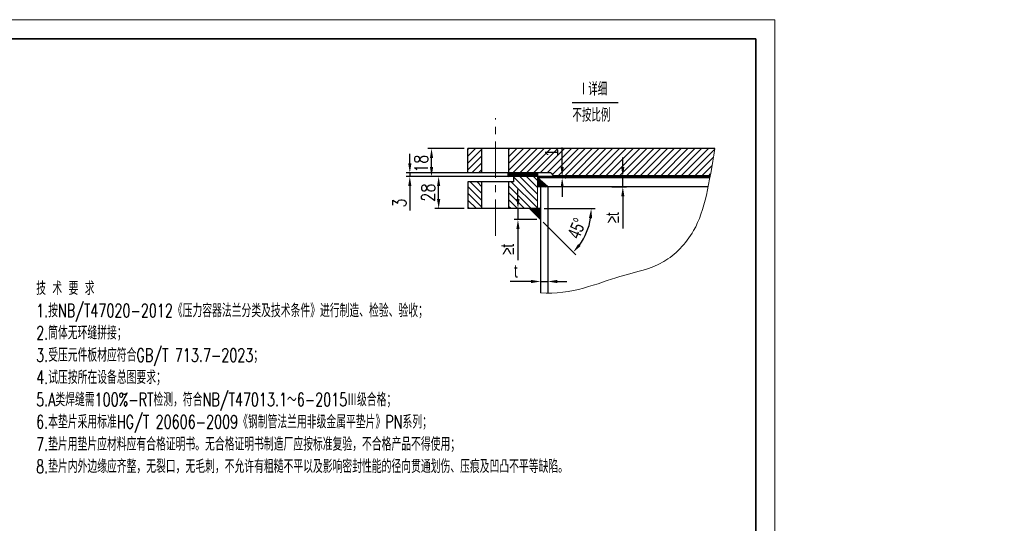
# Model space of a CAD drawing. Header units: millimetres. Extents: x 482 to 2883, y 2185 to 3670.
# Tile 3 of 3: x 1592 to 2883, y 3009 to 3670. Entities that reach past the tile are written whole.
import ezdxf
from ezdxf.enums import TextEntityAlignment as Align

# ---------------------------------------------------------------- set-up
doc = ezdxf.new("R2010")
doc.units = ezdxf.units.MM
doc.header["$LTSCALE"] = 1.5
doc.linetypes.add('CENTER', pattern=[50.8, 31.75, -6.35, 6.35, -6.35])
doc.layers.add('DIM', color=7, linetype='Continuous')
for name, color, linetype, lineweight in [('YGJ粗实线', 7, 'Continuous', 35), ('YGJ细实线', 255, 'Continuous', 15), ('YGJ细点画线', 1, 'CENTER', 15), ('图框层', 7, 'Continuous', 70), ('细实线', 7, 'Continuous', 18)]:
    doc.layers.add(name, color=color, linetype=linetype, lineweight=lineweight)
doc.styles.add('HC_TEXTSTYLE', font='romans.shx', dxfattribs={"width": 0.8, "bigfont": 'hzdx.shx'})
doc.styles.add('HGCAD', font='HGCAD.SHX', dxfattribs={"width": 0.75, "bigfont": 'HGCADHZ.SHX'})
doc.styles.add('标准', font='romans.shx', dxfattribs={"width": 0.7, "bigfont": 'hzdx.shx'})
doc.dimstyles.new('HGCAD$4', dxfattribs={"dimtxt": 3.5, "dimasz": 2.5, "dimexe": 1, "dimexo": 1, "dimgap": 1, "dimtad": 1, "dimtoh": 1, "dimdec": 1, "dimdsep": 46, "dimtxsty": 'HGCAD', "dimcen": 0, "dimclrd": 130, "dimclre": 130, "dimclrt": 3, "dimadec": 1, "dimazin": 0, "dimtfac": 0.714286, "dimtofl": 0, "dimtmove": 0, "dimatfit": 1, "dimfxl": 0, "dimtzin": 0, "dimlwd": -1, "dimlwe": -1, "dimarcsym": 0})
pattern_1 = [(45, (-111242.9559, 107238.7985), (-0.707106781, 0.707106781), []), (135, (-111242.9559, 107238.7985), (-0.707106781, -0.707106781), [])]

# ---------------------------------------------------------------- blocks, each defined once
blk = doc.blocks.new('*D292')
at = {"color": 130}
for p, q in [((2103.3, 3481.2), (2103.3, 3493.7)), ((2234.5, 3468.7), (2098.3, 3468.7)), ((2235, 3463.9), (2098.3, 3463.9)), ((2103.3, 3468.7), (2103.3, 3463.9)), ((2103.3, 3451.4), (2103.3, 3419.6))]:
    blk.add_line(p, q, dxfattribs=at)
for points in [[(2101.2, 3481.2), (2105.4, 3481.2), (2103.3, 3468.7)], [(2105.4, 3451.4), (2101.2, 3451.4), (2103.3, 3463.9)]]:
    blk.add_solid(points, dxfattribs=at)
at = {"layer": 'Defpoints', "color": 0}
for p in [(2103.3, 3463.9), (2239.5, 3468.7), (2240, 3463.9)]:
    blk.add_point(p, dxfattribs=at)
at = {"color": 4, "insert": (2089.6, 3429.3), "char_height": 17.5, "attachment_point": 5, "rotation": 90, "style": 'HC_TEXTSTYLE'}
blk.add_mtext('3', dxfattribs=at)
blk = doc.blocks.new('*D429')
at = {"color": 130}
for p, q in [((2174.5, 3500.7), (2126.8, 3500.7)), ((2131.8, 3476.4), (2131.8, 3488.2)), ((2126.8, 3463.9), (2126.8, 3463.9))]:
    blk.add_line(p, q, dxfattribs=at)
for points in [[(2133.9, 3488.2), (2129.7, 3488.2), (2131.8, 3500.7)], [(2129.7, 3476.4), (2133.9, 3476.4), (2131.8, 3463.9)]]:
    blk.add_solid(points, dxfattribs=at)
at = {"layer": 'Defpoints', "color": 0}
for p in [(2131.8, 3500.7), (2179.5, 3500.7), (2131.8, 3463.9)]:
    blk.add_point(p, dxfattribs=at)
at = {"color": 4, "insert": (2118.1, 3480.7), "char_height": 17.5, "attachment_point": 5, "rotation": 90, "style": 'HC_TEXTSTYLE'}
blk.add_mtext('18{}{{\\H0.7x;}{}}', dxfattribs=at)
blk = doc.blocks.new('*D428')
at = {"color": 130}
for p, q in [((2234.5, 3463.9), (2136.1, 3463.9)), ((2141.1, 3434.4), (2141.1, 3451.4)), ((2174.5, 3421.9), (2136.1, 3421.9))]:
    blk.add_line(p, q, dxfattribs=at)
for points in [[(2143.2, 3451.4), (2139, 3451.4), (2141.1, 3463.9)], [(2139, 3434.4), (2143.2, 3434.4), (2141.1, 3421.9)]]:
    blk.add_solid(points, dxfattribs=at)
at = {"layer": 'Defpoints', "color": 0}
for p in [(2141.1, 3463.9), (2239.5, 3463.9), (2179.5, 3421.9)]:
    blk.add_point(p, dxfattribs=at)
at = {"color": 4, "insert": (2127.4, 3442.9), "char_height": 17.5, "attachment_point": 5, "rotation": 90, "style": 'HC_TEXTSTYLE'}
blk.add_mtext('28{}{{\\H0.7x;}{}}', dxfattribs=at)
blk = doc.blocks.new('*D434')
at = {"layer": 'Defpoints', "color": 0}
for p in [(2368.3, 3463.9), (2382.6, 3463.9), (2363.4, 3450.4)]:
    blk.add_point(p, dxfattribs=at)
at = {"layer": 'DIM', "color": 130}
for p, q in [((2382.6, 3476.4), (2382.6, 3488.9)), ((2373.3, 3463.9), (2387.6, 3463.9)), ((2382.6, 3450.4), (2382.6, 3463.9)), ((2368.4, 3450.4), (2387.6, 3450.4)), ((2382.6, 3437.9), (2382.6, 3395.8))]:
    blk.add_line(p, q, dxfattribs=at)
for points in [[(2380.5, 3476.4), (2384.7, 3476.4), (2382.6, 3463.9)], [(2384.7, 3437.9), (2380.5, 3437.9), (2382.6, 3450.4)]]:
    blk.add_solid(points, dxfattribs=at)
at = {"layer": 'DIM', "color": 4, "insert": (2368.9, 3409.9), "char_height": 17.5, "attachment_point": 5, "rotation": 90, "style": 'HGCAD'}
blk.add_mtext('≥t{}{{\\H0.7x;}{}}', dxfattribs=at)
blk = doc.blocks.new('*D436')
at = {"layer": 'Defpoints', "color": 0}
for p in [(2301.9, 3463.9), (2301.9, 3462.2), (2303.1, 3463.9)]:
    blk.add_point(p, dxfattribs=at)
at = {"layer": 'DIM', "color": 130}
for p, q in [((2303.1, 3476.4), (2303.1, 3501.9)), ((2303.1, 3462.2), (2303.1, 3463.9)), ((2306.9, 3463.9), (2308.1, 3463.9)), ((2306.9, 3462.2), (2308.1, 3462.2)), ((2303.1, 3449.7), (2303.1, 3437.2))]:
    blk.add_line(p, q, dxfattribs=at)
for points in [[(2301, 3476.4), (2305.2, 3476.4), (2303.1, 3463.9)], [(2305.2, 3449.7), (2301, 3449.7), (2303.1, 3462.2)]]:
    blk.add_solid(points, dxfattribs=at)
at = {"layer": 'DIM', "color": 4, "insert": (2289.4, 3495.4), "char_height": 17.5, "attachment_point": 5, "rotation": 90, "style": 'HGCAD'}
blk.add_mtext('1{}{{\\H0.7x;}{}}', dxfattribs=at)
blk = doc.blocks.new('*D439')
at = {"layer": 'Defpoints', "color": 0}
for p in [(2274.7, 3326.4), (2284.3, 3329.1), (2284.3, 3326.4)]:
    blk.add_point(p, dxfattribs=at)
at = {"layer": 'DIM', "color": 130}
for p, q in [((2274.7, 3331.4), (2274.7, 3331.4)), ((2262.2, 3326.4), (2234.9, 3326.4)), ((2274.7, 3326.4), (2284.3, 3326.4)), ((2284.3, 3324.1), (2284.3, 3321.4)), ((2296.8, 3326.4), (2309.3, 3326.4))]:
    blk.add_line(p, q, dxfattribs=at)
for points in [[(2262.2, 3324.3), (2262.2, 3328.5), (2274.7, 3326.4)], [(2296.8, 3328.5), (2296.8, 3324.3), (2284.3, 3326.4)]]:
    blk.add_solid(points, dxfattribs=at)
at = {"layer": 'DIM', "color": 4, "insert": (2242.3, 3340.2), "char_height": 17.5, "attachment_point": 5, "style": 'HGCAD'}
blk.add_mtext('t{}{{\\H0.7x;}{}}', dxfattribs=at)
blk = doc.blocks.new('*D441')
at = {"layer": 'Defpoints', "color": 0}
for p in [(2179.5, 3421.9), (2260.4, 3421.9), (2274.7, 3421.9), (2274.7, 3407.6), (2330.4, 3381.5)]:
    blk.add_point(p, dxfattribs=at)
at = {"layer": 'DIM', "color": 130}
for p, q in [((2279.7, 3421.9), (2346.2, 3421.9)), ((2278.2, 3404.1), (2321.1, 3361.2))]:
    blk.add_line(p, q, dxfattribs=at)
blk.add_arc((2260.4, 3421.9), 80.9, 323.8637, 351.1363, dxfattribs=at)
for points in [[(2342.4, 3409.3), (2338.2, 3409.6), (2341.2, 3421.9)], [(2324.1, 3375.6), (2327.3, 3372.9), (2317.6, 3364.8)]]:
    blk.add_solid(points, dxfattribs=at)
at = {"layer": 'DIM', "color": 4, "insert": (2322.4, 3396.3), "char_height": 17.5, "attachment_point": 5, "rotation": 67.5, "style": 'HGCAD'}
blk.add_mtext('45%%d{}{{\\H0.7x;}{}}', dxfattribs=at)
blk = doc.blocks.new('*D443')
at = {"layer": 'Defpoints', "color": 0}
for p in [(2260.4, 3421.9), (2245.1, 3407.6), (2274.7, 3407.6)]:
    blk.add_point(p, dxfattribs=at)
at = {"layer": 'DIM', "color": 130}
for p, q in [((2245.1, 3434.4), (2245.1, 3446.9)), ((2255.4, 3421.9), (2240.1, 3421.9)), ((2245.1, 3421.9), (2245.1, 3407.6)), ((2269.7, 3407.6), (2240.1, 3407.6)), ((2245.1, 3395.1), (2245.1, 3354.4))]:
    blk.add_line(p, q, dxfattribs=at)
for points in [[(2243, 3434.4), (2247.2, 3434.4), (2245.1, 3421.9)], [(2247.2, 3395.1), (2243, 3395.1), (2245.1, 3407.6)]]:
    blk.add_solid(points, dxfattribs=at)
at = {"layer": 'DIM', "color": 4, "insert": (2231.3, 3368.5), "char_height": 17.5, "attachment_point": 5, "rotation": 90, "style": 'HGCAD'}
blk.add_mtext('≥t{}{{\\H0.7x;}{}}', dxfattribs=at)
blk = doc.blocks.new('*U447')
at = {"layer": 'YGJ粗实线'}
for q in [(0, 287), (390, 0)]:
    blk.add_line((390, 287), q, dxfattribs=at)
at = {"layer": 'YGJ细实线'}
for q in [(-25, 292), (395, -5)]:
    blk.add_line((395, 292), q, dxfattribs=at)

msp = doc.modelspace()

# ---------------------------------------------------------------- hatches: boundary and pattern name
at = {"ltscale": 4}
h = msp.add_hatch(dxfattribs=at)
h.set_pattern_fill('ANSI31', color=2, scale=2, style=0)
h.paths.add_polyline_path([(2179.502, 3500.735), (2179.502, 3468.735), (2197.903, 3468.735), (2197.903, 3500.735)])
h = msp.add_hatch(dxfattribs=at)
h.set_pattern_fill('ANSI31', color=2, scale=2, style=0)
edge = h.paths.add_edge_path()
edge.add_line((2503.36, 3500.735), (2233.103, 3500.735))
edge.add_line((2233.103, 3500.735), (2233.103, 3468.735))
edge.add_line((2233.103, 3468.735), (2288.302, 3468.735))
edge.add_line((2288.302, 3468.735), (2291.502, 3465.535))
edge.add_line((2291.502, 3465.535), (2497.389, 3465.535))
edge.add_spline(control_points=[(2497.389, 3465.535), (2499.348, 3476.462), (2501.25, 3488.168), (2503.36, 3500.735)], knot_values=[0, 0, 0, 0, 37.42405023, 37.42405023, 37.42405023, 37.42405023], degree=3, periodic=0)
h = msp.add_hatch(dxfattribs=at)
h.set_pattern_fill('ANSI37', color=2, scale=8, style=0)
h.set_pattern_definition([(45, (-111242.9559, 107238.7985), (-0.707106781, 0.707106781), []), (135, (-111242.9559, 107238.7985), (-0.707106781, -0.707106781), [])])
h.paths.add_polyline_path([(2232.221, 3463.935), (2270.702, 3463.935), (2270.702, 3468.735), (2232.221, 3468.735)])
h = msp.add_hatch(dxfattribs=at)
h.set_pattern_fill('ANSI31', color=2, scale=2, angle=90, style=0)
h.paths.add_polyline_path([(2239.502, 3463.935), (2239.502, 3457.147), (2233.103, 3457.147), (2233.103, 3421.947), (2270.702, 3421.947), (2270.702, 3450.459), (2270.702, 3462.248), (2270.702, 3463.935)])
h = msp.add_hatch(dxfattribs=at)
h.set_pattern_fill('ANSI37', color=2, scale=8, style=0)
h.set_pattern_definition(pattern_1)
h.paths.add_polyline_path([(2284.302, 3450.359), (2270.702, 3462.248), (2270.702, 3450.459), (2274.702, 3450.43)])
h = msp.add_hatch(dxfattribs=at)
h.set_pattern_fill('ANSI31', color=2, scale=2, angle=90, style=0)
h.paths.add_polyline_path([(2179.502, 3457.147), (2179.502, 3421.947), (2197.903, 3421.947), (2197.903, 3457.147)])
h = msp.add_hatch(dxfattribs=at)
h.set_pattern_fill('ANSI37', color=2, scale=8, style=0)
h.set_pattern_definition(pattern_1)
h.paths.add_polyline_path([(2274.702, 3421.947), (2270.702, 3421.947), (2260.36, 3421.947), (2274.702, 3407.606)])

# ---------------------------------------------------------------- linework, layer by layer
at = {"color": 4}
msp.add_line((2316.067, 3560.852), (2376.34, 3560.852), dxfattribs=at)
at = {"ltscale": 4}
for p, q in [((2503.36, 3500.735), (2179.502, 3500.735)), ((2179.502, 3468.735), (2179.502, 3500.735)), ((2197.903, 3468.735), (2197.903, 3500.735)), ((2233.103, 3468.735), (2233.103, 3500.735)), ((2288.302, 3468.735), (2179.502, 3468.735)), ((2270.702, 3468.735), (2239.502, 3468.735)), ((2288.302, 3468.735), (2239.502, 3468.735)), ((2497.101, 3463.935), (2239.502, 3463.935)), ((2239.502, 3457.147), (2239.502, 3463.935)), ((2270.702, 3468.735), (2270.702, 3463.935)), ((2284.302, 3450.359), (2270.702, 3462.248)), ((2288.302, 3468.735), (2291.502, 3465.535)), ((2291.502, 3465.535), (2497.389, 3465.535)), ((2179.502, 3457.147), (2179.502, 3421.947)), ((2239.502, 3457.147), (2179.502, 3457.147)), ((2197.903, 3421.947), (2197.903, 3457.147)), ((2233.103, 3421.947), (2233.103, 3457.147)), ((2274.702, 3450.43), (2274.702, 3311.389)), ((2284.302, 3450.359), (2284.302, 3311.026)), ((2274.702, 3421.947), (2179.502, 3421.947))]:
    msp.add_line(p, q, dxfattribs=at)
for p, q in [((2232.221, 3463.935), (2232.221, 3468.735)), ((2232.221, 3468.735), (2239.502, 3468.735)), ((2239.502, 3463.935), (2232.221, 3463.935)), ((2284.302, 3463.935), (2239.502, 3463.935)), ((2496.794, 3462.248), (2270.702, 3462.248)), ((2494.506, 3450.359), (2270.702, 3450.359)), ((2260.36, 3421.947), (2274.702, 3407.606)), ((2260.36, 3421.947), (2274.702, 3407.606))]:
    msp.add_line(p, q)
at = {"layer": 'YGJ细实线', "color": 3, "ltscale": 4}
msp.add_open_spline([(2503.36, 3500.735), (2495.611, 3454.574), (2487.413, 3397.391), (2434.164, 3344.342), (2377.663, 3336.475), (2314.768, 3308.431), (2274.702, 3311.389)], degree=3, knots=[0, 0, 0, 0, 137.46652695, 227.47614665, 333.62113057, 471.3087029, 471.3087029, 471.3087029, 471.3087029], dxfattribs=at)
at = {"layer": 'YGJ细点画线'}
msp.add_line((2215.503, 3386.163), (2215.503, 3540.489), dxfattribs=at)
at = {"layer": '细实线', "ltscale": 5}
msp.add_line((2270.702, 3463.935), (2270.702, 3421.947), dxfattribs=at)

# ---------------------------------------------------------------- block references
at = {"layer": '图框层', "xscale": 5, "yscale": 5, "zscale": 5}
msp.add_blockref('*U447', (606.854, 2209.581), dxfattribs=at)

# ---------------------------------------------------------------- texts
at = {"color": 4, "style": 'HC_TEXTSTYLE', "width": 0.75}
for s, p in [('Ⅰ详细', (2343.419, 3579.622)), ('不按比例', (2341.411, 3545.504))]:
    msp.add_text(s, height=17.5, dxfattribs=at).set_placement(p, align=Align.MIDDLE)
at = {"color": 4, "insert": (1613.262, 3326.225), "char_height": 17.5, "width": 908.30379, "attachment_point": 1, "style": '标准'}
msp.add_mtext('{\\C2;技 术 要 求\\P1.按NB/T47020-2012《压力容器法兰分类及技术条件》进行制造、检验、验收；\\P2.筒体无环缝拼接；\\P3.受压元件板材应符合\\A1;GB/T 713.7-2023；\\P4.试压按所在设备总图要求；\\P5.A类焊缝需100%-RT检测，符合NB/T47013.1～6-2015Ⅲ级合格；\\P6.本垫片采用标准HG/T 20606-2009《钢制管法兰用非级金属平垫片》PN系列；\\P7.垫片用垫片应材料应有合格证明书。无合格证明书制造厂应按标准复验，不合格产品不得使用；\\P8.垫片内外边缘应齐整，无裂口，无毛刺，不允许有粗糙不平以及影响密封性能的径向贯通划伤、压痕及凹凸不平等缺陷。}', dxfattribs=at)

# ---------------------------------------------------------------- dimensions: what is measured, and where the dimension line sits
for base, p1, p2, text, override, picture, middle in [((2131.811, 3500.735), (2131.811, 3463.935), (2179.502, 3500.735), '18{}{{\\H0.7x;}{}}', {"dimscale": 5, "dimdec": 2, "dimtxsty": 'HC_TEXTSTYLE', "dimclrt": 4}, '*D429', (2131.811, 3480.735)), ((2103.3, 3463.935), (2239.502, 3468.735), (2240.013, 3463.935), '3', {"dimscale": 5, "dimtoh": 0, "dimtxsty": 'HC_TEXTSTYLE', "dimclrt": 4, "dimtofl": 1, "dimtfill": 0}, '*D292', (2103.3, 3429.269)), ((2141.104, 3463.935), (2179.502, 3421.947), (2239.502, 3463.935), '28{}{{\\H0.7x;}{}}', {"dimscale": 5, "dimdec": 2, "dimtxsty": 'HC_TEXTSTYLE', "dimclrt": 4}, '*D428', (2141.104, 3442.941))]:
    dim = msp.add_linear_dim(base=base, p1=p1, p2=p2, angle=90, text=text, dimstyle='HGCAD$4', override=override)
    dim.commit()
    dim.dimension.update_dxf_attribs({"geometry": picture, "text_midpoint": middle, "dimtype": 160})
at = {"layer": 'DIM'}
dim = msp.add_linear_dim(base=(2303.128, 3463.935), p1=(2301.881, 3462.248), p2=(2301.881, 3463.935), angle=90, text='1{}{{\\H0.7x;}{}}', dimstyle='HGCAD$4', override={"dimscale": 5, "dimtoh": 0, "dimtxsty": 'HGCAD', "dimclrt": 4, "dimtofl": 1}, dxfattribs=at)
dim.commit()
dim.dimension.update_dxf_attribs({"geometry": '*D436', "text_midpoint": (2289.378, 3495.427)})
for base, p1, p2, picture, middle in [((2382.604, 3463.935), (2363.35, 3450.359), (2368.301, 3463.935), '*D434', (2382.604, 3409.886)), ((2245.084, 3407.606), (2260.36, 3421.947), (2274.702, 3407.606), '*D443', (2245.084, 3368.481))]:
    dim = msp.add_linear_dim(base=base, p1=p1, p2=p2, angle=90, text='≥t{}{{\\H0.7x;}{}}', dimstyle='HGCAD$4', override={"dimscale": 5, "dimtoh": 0, "dimtxsty": 'HGCAD', "dimclrt": 4, "dimtofl": 1}, dxfattribs=at)
    dim.commit()
    dim.dimension.update_dxf_attribs({"geometry": picture, "text_midpoint": middle, "dimtype": 160})
dim = msp.add_angular_dim_2l(base=(2330.406, 3381.506), line1=((2274.702, 3421.947), (2179.502, 3421.947)), line2=((2260.36, 3421.947), (2274.702, 3407.606)), text='<>{}{{\\H0.7x;}{}}', dimstyle='HGCAD$4', override={"dimscale": 5, "dimdec": 0, "dimclrt": 4, "dimadec": 0}, dxfattribs=at)
dim.commit()
dim.dimension.update_dxf_attribs({"geometry": '*D441', "text_midpoint": (2322.382, 3396.257)})
dim = msp.add_linear_dim(base=(2284.302, 3326.411), p1=(2274.702, 3326.411), p2=(2284.302, 3329.097), text='t{}{{\\H0.7x;}{}}', dimstyle='HGCAD$4', override={"dimscale": 5, "dimtoh": 0, "dimtxsty": 'HGCAD', "dimclrt": 4, "dimtofl": 1}, dxfattribs=at)
dim.commit()
dim.dimension.update_dxf_attribs({"geometry": '*D439', "text_midpoint": (2242.316, 3326.411), "dimtype": 160})

doc.saveas('drawing.dxf')
